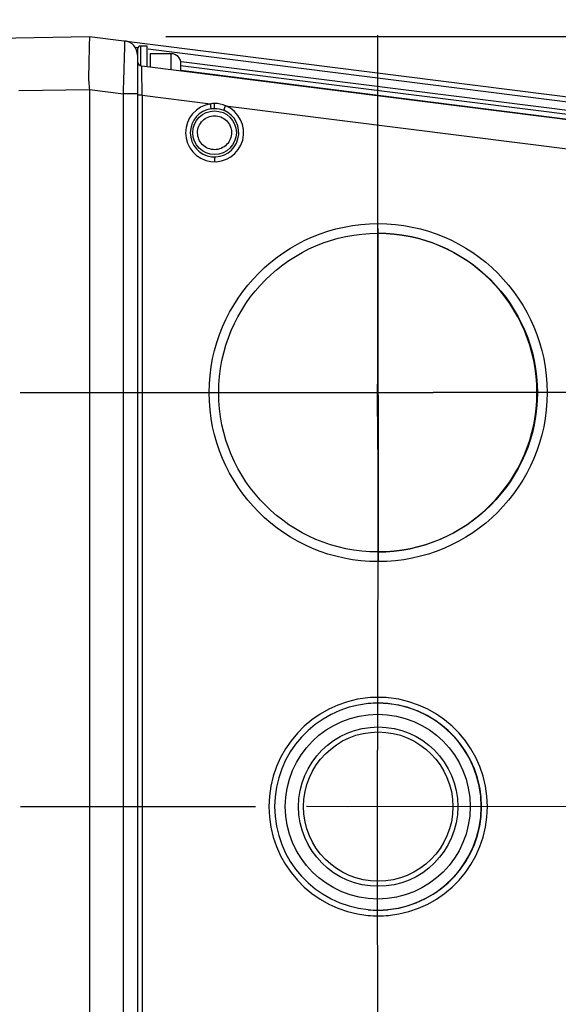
# Model space of a CAD drawing. Header units: inches. Extents: x 0 to 117, y 0 to 83.
# Tile 27 of 60: x 54.1 to 56.3, y 68.24 to 72.26. Entities that reach past the tile are written whole.
import ezdxf

# ---------------------------------------------------------------- set-up
doc = ezdxf.new("R2010")
doc.units = ezdxf.units.IN
doc.header["$LTSCALE"] = 6.431102
doc.header["$MEASUREMENT"] = 0
doc.linetypes.add('CENTER', pattern=[0.6, 0.375, -0.075, 0.075, -0.075])
doc.layers.get('0').update_dxf_attribs({"linetype": 'CONTINUOUS'})
doc.layers.add('DEFAULT_1', color=7, linetype='CENTER')
doc.styles.get("Standard").update_dxf_attribs({"font": 'txt', "width": 0.8})
doc.dimstyles.new('DIMSTYLE_1', dxfattribs={"dimtxt": 0.78125, "dimasz": 0.7, "dimexe": 0.18, "dimexo": 0.0625, "dimgap": 0.09, "dimtad": 1, "dimdec": 0, "dimzin": 4, "dimdsep": 46, "dimtxsty": 'STANDARD', "dimblk": '_FILLED', "dimblk1": '_FILLED', "dimblk2": '_FILLED', "dimcen": 0.09, "dimadec": 0, "dimazin": 0, "dimtfac": 1, "dimtdec": 0, "dimtofl": 0, "dimtmove": 0, "dimatfit": 3, "dimldrblk": '_FILLED', "dimfxl": 1, "dimtolj": 1, "dimtzin": 4, "dimarcsym": 0})

# ---------------------------------------------------------------- blocks, each defined once
blk = doc.blocks.new('_FILLED')
at = {"color": 0, "linetype": 'BYBLOCK'}
blk.add_solid([(0, 0), (-1, 0.1429), (-1, -0.1429)], dxfattribs=at)
blk = doc.blocks.new('*D7')
at = {"color": 7, "linetype": 'CONTINUOUS'}
for p, q in [((48.1719, 72.0835), (48.1719, 75.2962)), ((55.5592, 72.5117), (55.5592, 75.2962)), ((48.1719, 75.0462), (51.8656, 75.0462)), ((55.5592, 75.0462), (51.8656, 75.0462))]:
    blk.add_line(p, q, dxfattribs=at)
at = {"color": 7, "linetype": 'CONTINUOUS', "xscale": 0.7, "yscale": 0.7, "zscale": 0.7, "rotation": 180}
blk.add_blockref('_FILLED', (48.1719, 75.0462), dxfattribs=at)
at = {"color": 7, "linetype": 'CONTINUOUS', "xscale": 0.7, "yscale": 0.7, "zscale": 0.7}
blk.add_blockref('_FILLED', (55.5592, 75.0462), dxfattribs=at)
at = {"color": 7, "linetype": 'CONTINUOUS', "insert": (51.8656, 76.0228), "char_height": 0.78125, "width": 1.875, "attachment_point": 2, "line_spacing_factor": 0.9}
blk.add_mtext('188', dxfattribs=at)
blk = doc.blocks.new('*D8')
at = {"color": 7, "linetype": 'CONTINUOUS'}
for p, q in [((55.5592, 72.5117), (55.5592, 73.6357)), ((56.8984, 70.8186), (56.8984, 73.6357)), ((55.5592, 73.3857), (54.5592, 73.3857)), ((54.5592, 73.3857), (56.2288, 73.3857)), ((57.8984, 73.3857), (56.2288, 73.3857)), ((56.8984, 73.3857), (57.8984, 73.3857))]:
    blk.add_line(p, q, dxfattribs=at)
at = {"color": 7, "linetype": 'CONTINUOUS', "xscale": 0.7, "yscale": 0.7, "zscale": 0.7}
blk.add_blockref('_FILLED', (55.5592, 73.3857), dxfattribs=at)
at = {"color": 7, "linetype": 'CONTINUOUS', "xscale": 0.7, "yscale": 0.7, "zscale": 0.7, "rotation": 180}
blk.add_blockref('_FILLED', (56.8984, 73.3857), dxfattribs=at)
at = {"color": 7, "linetype": 'CONTINUOUS', "insert": (56.2288, 74.3622), "char_height": 0.78125, "width": 1.25, "attachment_point": 2, "line_spacing_factor": 0.9}
blk.add_mtext('34', dxfattribs=at)
blk = doc.blocks.new('*D9')
at = {"color": 7, "linetype": 'CONTINUOUS'}
for p, q in [((55.5592, 72.5117), (55.5592, 75.296)), ((57.1424, 69.5368), (57.1424, 75.296)), ((55.5592, 75.046), (56.3508, 75.046)), ((57.1424, 75.046), (56.3508, 75.046))]:
    blk.add_line(p, q, dxfattribs=at)
at = {"color": 7, "linetype": 'CONTINUOUS', "xscale": 0.7, "yscale": 0.7, "zscale": 0.7, "rotation": 180}
blk.add_blockref('_FILLED', (55.5592, 75.046), dxfattribs=at)
at = {"color": 7, "linetype": 'CONTINUOUS', "xscale": 0.7, "yscale": 0.7, "zscale": 0.7}
blk.add_blockref('_FILLED', (57.1424, 75.046), dxfattribs=at)
at = {"color": 7, "linetype": 'CONTINUOUS', "insert": (56.3508, 76.0225), "char_height": 0.78125, "width": 1.25, "attachment_point": 2, "line_spacing_factor": 0.9}
blk.add_mtext('40', dxfattribs=at)
blk = doc.blocks.new('*D12')
at = {"color": 7, "linetype": 'CONTINUOUS'}
for p, q in [((58.6725, 69.0445), (63.653, 69.0445)), ((63.403, 69.0445), (63.403, 68.1981)), ((63.403, 67.3517), (63.403, 68.1981)), ((55.3717, 67.3517), (63.653, 67.3517))]:
    blk.add_line(p, q, dxfattribs=at)
at = {"color": 7, "linetype": 'CONTINUOUS', "xscale": 0.7, "yscale": 0.7, "zscale": 0.7}
for p, rotation in [((63.403, 69.0445), 90), ((63.403, 67.3517), 270)]:
    blk.add_blockref('_FILLED', p, dxfattribs=dict(at, rotation=rotation))
at = {"color": 7, "linetype": 'CONTINUOUS', "insert": (62.4264, 68.1981), "char_height": 0.78125, "width": 1.25, "attachment_point": 2, "rotation": 90, "line_spacing_factor": 0.9}
blk.add_mtext('43', dxfattribs=at)
blk = doc.blocks.new('*D14')
at = {"color": 7, "linetype": 'CONTINUOUS'}
for p, q in [((54.6931, 72.1943), (63.6531, 72.1943)), ((63.4031, 72.1943), (63.4031, 71.4659)), ((63.4031, 70.7376), (63.4031, 71.4659)), ((57.3333, 70.7376), (63.6531, 70.7376))]:
    blk.add_line(p, q, dxfattribs=at)
at = {"color": 7, "linetype": 'CONTINUOUS', "xscale": 0.7, "yscale": 0.7, "zscale": 0.7}
for p, rotation in [((63.4031, 72.1943), 90), ((63.4031, 70.7376), 270)]:
    blk.add_blockref('_FILLED', p, dxfattribs=dict(at, rotation=rotation))
at = {"color": 7, "linetype": 'CONTINUOUS', "insert": (62.4265, 71.4659), "char_height": 0.78125, "width": 1.25, "attachment_point": 2, "rotation": 90, "line_spacing_factor": 0.9}
blk.add_mtext('37', dxfattribs=at)

msp = doc.modelspace()

# ---------------------------------------------------------------- linework, layer by layer
at = {"color": 7, "linetype": 'CONTINUOUS'}
for p, q in [((53.7067, 72.1825), (54.3806, 72.1943)), ((54.3806, 72.1943), (57.951, 71.7433)), ((54.6168, 72.1549), (54.5892, 72.1549)), ((54.5892, 72.1548), (54.5892, 72.074)), ((54.6168, 72.0697), (54.6168, 72.1549)), ((54.578, 72.1478), (54.5682, 72.149)), ((54.5774, 72.143), (54.5774, 62.7179)), ((57.6704, 71.7571), (54.6207, 72.1424)), ((54.7152, 72.1234), (54.6286, 72.1234)), ((54.6286, 72.1233), (54.6286, 72.0683)), ((54.7152, 72.0573), (54.7152, 72.1234)), ((57.6876, 71.6818), (54.5946, 72.0725)), ((57.6876, 71.7037), (54.7534, 72.0744)), ((54.7546, 72.0523), (54.7546, 72.084)), ((54.7556, 72.0922), (57.6704, 71.724)), ((54.5956, 72.0132), (54.5951, 72.0379)), ((54.7546, 72.0562), (57.6876, 71.6856)), ((54.5958, 71.9992), (54.5956, 72.0132)), ((54.5964, 71.9691), (54.5958, 71.9992)), ((54.0927, 71.9728), (54.3806, 71.9778)), ((54.3806, 71.9778), (54.3806, 62.8831)), ((54.3806, 71.9765), (54.5194, 71.959)), ((54.5194, 62.9019), (54.5194, 71.959)), ((54.5774, 71.959), (54.5194, 71.959)), ((54.5968, 71.9535), (54.5774, 71.9535)), ((54.5968, 71.9535), (54.5964, 71.9691)), ((54.5968, 71.9535), (54.5968, 62.9074)), ((54.5968, 71.9535), (54.8763, 71.9182)), ((54.8787, 71.8987), (54.8763, 71.9182)), ((54.8924, 71.8996), (54.8928, 71.9199)), ((54.93, 71.8922), (54.9378, 71.9104)), ((54.9378, 71.9104), (57.6882, 71.563)), ((54.8924, 71.7014), (54.8927, 71.6818)), ((55.56, 71.4086), (55.5616, 70.0469)), ((55.56, 70.5063), (55.5592, 70.7718)), ((55.4972, 70.7376), (55.7863, 70.7376)), ((55.5592, 68.8133), (55.5592, 69.276)), ((55.4368, 69.0445), (55.2677, 69.0447))]:
    msp.add_line(p, q, dxfattribs=at)
for centre, radius in [((54.8924, 71.8005), 0.0891), ((55.5615, 70.7376), 0.691), ((55.5608, 70.7376), 0.6516), ((55.5597, 69.0447), 0.378), ((55.5613, 69.0447), 0.3257), ((55.5615, 69.0447), 0.3053)]:
    msp.add_circle(centre, radius, dxfattribs=at)
for centre, radius, start, end in [((54.5184, 72.1174), 0.0591, 0, 82.8), ((54.5892, 72.143), 0.0118, 90, 180), ((54.7152, 72.084), 0.0394, 0, 90), ((54.5971, 72.0921), 0.0197, 180, 262.8), ((54.8927, 71.8005), 0.1188, 97.9253, 67.6699), ((54.8923, 71.8005), 0.0991, 97.9232, 67.6646), ((55.5591, 70.7376), 0.6516, 270.0092, 89.9908), ((55.5616, 69.0447), 0.4469, 95.4635, 264.5357), ((55.5612, 69.0447), 0.4232, 95.4614, 264.5386), ((55.5615, 69.0461), 0.4455, 84.5174, 95.4817), ((55.5611, 69.0461), 0.4219, 84.5189, 95.4811), ((55.5599, 69.0447), 0.4232, 270.0092, 89.9908), ((55.5611, 69.0447), 0.4232, 275.4614, 84.5386), ((55.5615, 69.0447), 0.4469, 275.4635, 84.5357), ((55.5612, 69.0433), 0.4219, 264.5189, 275.4811), ((55.5616, 69.0433), 0.4455, 264.5174, 275.4817)]:
    msp.add_arc(centre, radius, start, end, dxfattribs=at)
for points, knots in [([(54.3806, 72.1943), (54.3804, 72.1731), (54.3794, 72.1285), (54.3777, 72.0704), (54.3772, 72.0264), (54.3779, 71.9988), (54.3805, 71.9849), (54.3805, 71.9778)], [0, 0, 0, 0, 0.293045, 0.617586, 0.805131, 0.902096, 1, 1, 1, 1]), ([(54.5194, 71.959), (54.5203, 71.9866), (54.5216, 72.0267), (54.5233, 72.0778), (54.5242, 72.1102), (54.5252, 72.1371), (54.5252, 72.1548), (54.526, 72.1662), (54.5251, 72.1707), (54.5272, 72.1758), (54.5258, 72.176)], [0, 0, 0, 0, 0.382013, 0.55473, 0.70627, 0.830849, 0.923496, 0.956683, 0.980609, 1, 1, 1, 1]), ([(54.5951, 72.0379), (54.595, 72.0428), (54.5952, 72.051), (54.5941, 72.0629), (54.5956, 72.0676), (54.5939, 72.0726), (54.5946, 72.0725)], [0, 0, 0, 0, 0.423967, 0.739957, 0.934256, 1, 1, 1, 1]), ([(54.8927, 71.731), (54.875, 71.731), (54.838, 71.7459), (54.8156, 71.8002), (54.8375, 71.8546), (54.8743, 71.87), (54.8921, 71.87)], [0, 0, 0, 0, 0.250125, 0.500005, 0.749862, 1, 1, 1, 1]), ([(54.8921, 71.87), (54.9098, 71.87), (54.9467, 71.8552), (54.9692, 71.8009), (54.9472, 71.7465), (54.9104, 71.731), (54.8927, 71.731)], [0, 0, 0, 0, 0.250125, 0.500005, 0.749862, 1, 1, 1, 1])]:
    msp.add_open_spline(points, degree=3, knots=knots, dxfattribs=at)
for points in [[(54.8928, 71.9199), (54.8873, 71.9198), (54.8816, 71.9196), (54.8765, 71.9176)], [(54.9378, 71.9104), (54.9239, 71.9169), (54.9081, 71.9203), (54.8928, 71.9199)], [(54.8787, 71.8987), (54.8832, 71.8993), (54.8878, 71.8999), (54.8923, 71.8992)], [(54.8924, 71.8996), (54.9052, 71.8996), (54.9182, 71.8971), (54.93, 71.8922)]]:
    msp.add_open_spline(points, degree=3, dxfattribs=at)
at = {"layer": 'DEFAULT_1', "color": 7, "linetype": 'CENTER'}
for p, q in [((55.5592, 72.1992), (55.5592, 70.7718)), ((54.0976, 70.7376), (55.4972, 70.7376)), ((57.0208, 70.7376), (55.7863, 70.7376)), ((55.56, 70.5063), (55.5592, 69.276)), ((54.0984, 69.0447), (55.06, 69.0447)), ((57.0216, 69.0447), (55.4368, 69.0445)), ((55.56, 67.5831), (55.5592, 68.8133))]:
    msp.add_line(p, q, dxfattribs=at)

# ---------------------------------------------------------------- dimensions: what is measured, and where the dimension line sits
at = {"color": 7, "linetype": 'CONTINUOUS'}
dim = msp.add_linear_dim(base=(55.5592, 75.0462), p1=(48.1719, 72.0835), p2=(55.5592, 72.5117), dimstyle='DIMSTYLE_1', dxfattribs=at)
dim.commit()
dim.dimension.update_dxf_attribs({"geometry": '*D7', "text_midpoint": (50.9281, 75.6321), "dimtype": 160})
for base, p1, p2, angle, picture, middle in [((55.5592, 75.046), (57.1424, 69.5368), (55.5592, 72.5117), 180, '*D9', (55.7258, 75.6319)), ((55.5592, 73.3857), (56.8984, 70.8186), (55.5592, 72.5117), 180, '*D8', (55.6038, 73.9716)), ((63.4031, 72.1943), (57.3333, 70.7376), (54.6931, 72.1943), 90, '*D14', (63.0972, 70.9072)), ((63.403, 69.0445), (55.3717, 67.3517), (58.6725, 69.0445), 90, '*D12', (63.0971, 67.6393))]:
    dim = msp.add_linear_dim(base=base, p1=p1, p2=p2, angle=angle, dimstyle='DIMSTYLE_1', dxfattribs=at)
    dim.commit()
    dim.dimension.update_dxf_attribs({"geometry": picture, "text_midpoint": middle, "dimtype": 160})

doc.saveas('drawing.dxf')
